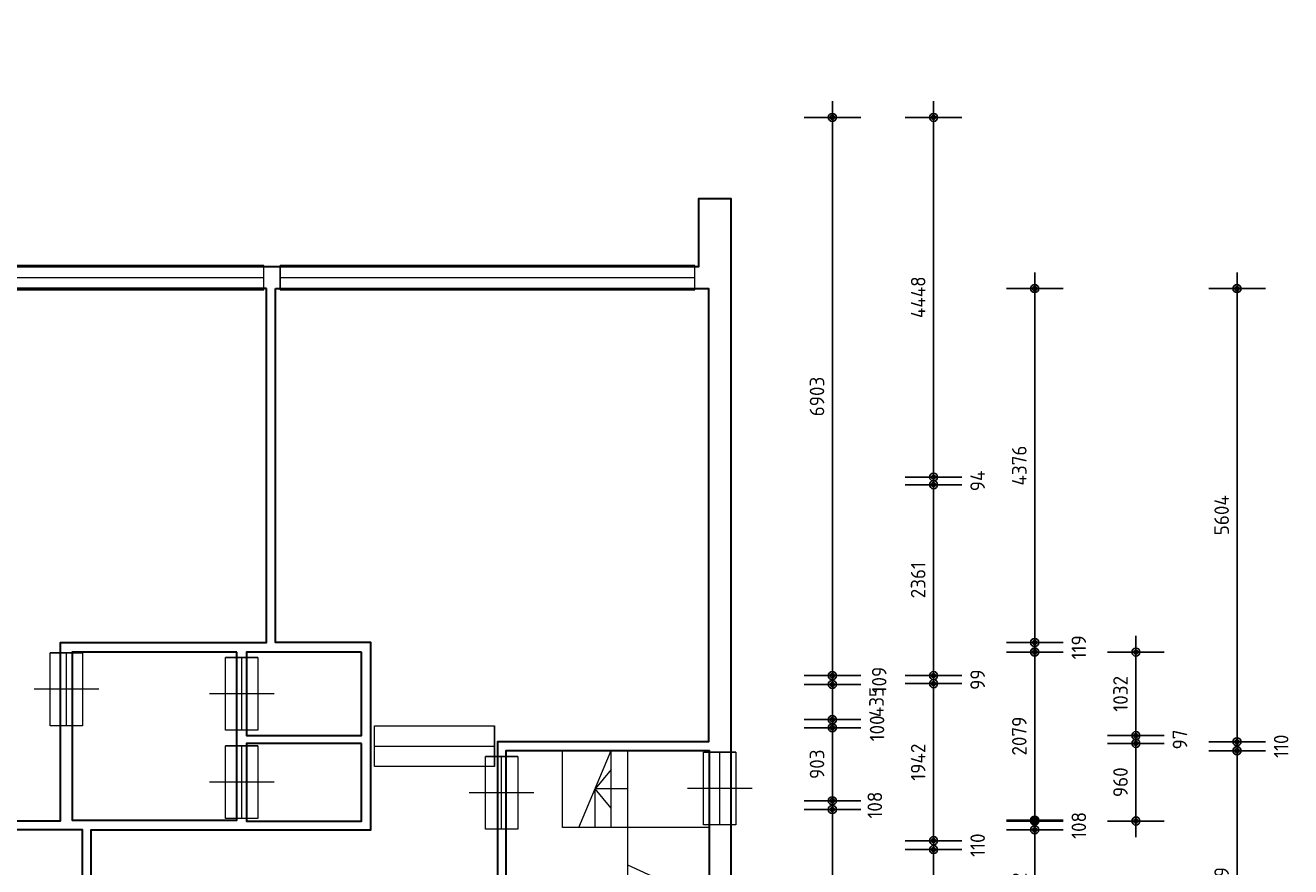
# Model space of a CAD drawing. Header units: millimetres. Extents: x 362177 to 5000048, y 157834 to 733119.
# Tile 129 of 152: x 711768 to 727403, y 638298 to 648702. Entities that reach past the tile are written whole.
import ezdxf

# ---------------------------------------------------------------- set-up
doc = ezdxf.new("R2010")
doc.units = ezdxf.units.MM
doc.linetypes.add('DGN Style 3', pattern=[17.340785, 12.386275, -4.95451])
doc.layers.get('DEFPOINTS').update_dxf_attribs({"color": 255})
doc.layers.add('A--M$1A-_F123-', color=1, linetype='Continuous')
doc.layers.add('A--T$1A-_F123-_0_18MM', color=1, linetype='Continuous')
for name, color, linetype, lineweight in [('schets', 1, 'Continuous', 0), ('X-L21_C_buitenwanden', 7, 'Continuous', 30), ('X-L24_C_trappen hellingen', 1, 'Continuous', 5), ('X-L28_C_eiland bouwlaag', 7, 'Continuous', 30), ('X-L31_C_buitenwandopening', 1, 'Continuous', 5), ('X-L32_C_binnenwandopeningen', 3, 'Continuous', 5)]:
    doc.layers.add(name, color=color, linetype=linetype, lineweight=lineweight)
doc.styles.add('ALFA-0_18', font='iso3098.shx', dxfattribs={"height": 180})
doc.dimstyles.new('ALFA-0_18', dxfattribs={"dimscale": 100, "dimtxt": 0.18, "dimasz": 1, "dimexe": 1.25, "dimexo": 0.625, "dimgap": 1, "dimtad": 1, "dimdec": 0, "dimzin": 0, "dimdsep": 46, "dimtxsty": 'ALFA-0_18', "dimblk": 'diminfradot', "dimblk1": 'diminfradot', "dimblk2": 'diminfradot', "dimsah": 1, "dimcen": 2.5, "dimse1": 1, "dimse2": 1, "dimclrd": 141, "dimclrt": 1, "dimadec": 0, "dimazin": 0, "dimtfac": 1, "dimtmove": 2, "dimatfit": 3, "dimldrblk": 'diminfrapyl', "dimfxl": 1, "dimtolj": 1, "dimtzin": 0, "dimarcsym": 0})

# ---------------------------------------------------------------- blocks, each defined once
blk = doc.blocks.new('204_21')
blk.add_lwpolyline([(0, 0.29), (10, 0.29), (10, -0.29), (0, -0.29)], close=True)
at = {"layer": 'schets', "color": 1, "linetype": 'Continuous', "lineweight": 0}
for p, q in [((0, -0.29), (0, 0.29)), ((0, 0), (10, 0)), ((10, -0.29), (10, 0.29))]:
    blk.add_line(p, q, dxfattribs=at)
blk = doc.blocks.new('204_20')
blk.add_lwpolyline([(0, 0.293), (10, 0.293), (10, -0.293), (0, -0.293)], close=True)
at = {"layer": 'schets', "color": 1, "linetype": 'Continuous', "lineweight": 0}
for p, q in [((0, -0.293), (0, 0.293)), ((0, 0), (10, 0)), ((10, -0.293), (10, 0.293))]:
    blk.add_line(p, q, dxfattribs=at)
blk = doc.blocks.new('202')
at = {"linetype": 'Continuous', "lineweight": 0}
for p, q in [((4.5, 0), (4.5, 4)), ((0, -2), (0, 2)), ((9, -2), (9, 2)), ((0, 0), (9, 0)), ((4.5, -4), (4.5, 0))]:
    blk.add_line(p, q, dxfattribs=at)
blk.add_lwpolyline([(0, 2), (9, 2), (9, -2), (0, -2)], close=True)
blk = doc.blocks.new('diminfradot')
at = {"color": 0}
for p, q in [((0, -3.5), (0, 3.5)), ((-2, 0), (2, 0))]:
    blk.add_line(p, q, dxfattribs=at)
for radius in [0.5, 0.25]:
    blk.add_circle((0, 0), radius, dxfattribs=at)
blk = doc.blocks.new('*D939')
at = {"layer": 'A--M$1A-_F123-', "color": 141, "lineweight": -2, "transparency": 16777216}
for p, q in [((717502, 624810), (717402, 624810)), ((717602, 624810), (717707, 624810)), ((717807, 624810), (717907, 624810))]:
    blk.add_line(p, q, dxfattribs=at)
at = {"layer": 'DEFPOINTS', "color": 0, "transparency": 16777216}
for p in [(717602, 639842), (717707, 639732), (717707, 624810)]:
    blk.add_point(p, dxfattribs=at)
at = {"layer": 'A--M$1A-_F123-', "color": 141, "lineweight": -2, "transparency": 16777216, "xscale": 100, "yscale": 100, "zscale": 100}
blk.add_blockref('diminfradot', (717602, 624810), dxfattribs=at)
at = {"layer": 'A--M$1A-_F123-', "color": 141, "lineweight": -2, "transparency": 16777216, "xscale": 100, "yscale": 100, "zscale": 100, "rotation": 180}
blk.add_blockref('diminfradot', (717707, 624810), dxfattribs=at)
at = {"layer": 'A--M$1A-_F123-', "color": 1, "transparency": 16777216, "insert": (717654.5, 624265), "char_height": 180, "attachment_point": 5, "style": 'ALFA-0_18'}
blk.add_mtext('\\A1;105', dxfattribs=at)
blk = doc.blocks.new('diminfrapyl')
at = {"color": 0}
blk.add_solid([(0, 0), (-4, 0.7), (-4, -0.7)], dxfattribs=at)
blk = doc.blocks.new('*D940')
at = {"layer": 'A--M$1A-_F123-', "color": 141, "lineweight": -2, "transparency": 16777216}
blk.add_line((717807, 624810), (720120, 624810), dxfattribs=at)
at = {"layer": 'DEFPOINTS', "color": 0, "transparency": 16777216}
for p in [(717707, 639732), (720220, 639732), (720220, 624810)]:
    blk.add_point(p, dxfattribs=at)
at = {"layer": 'A--M$1A-_F123-', "color": 141, "lineweight": -2, "transparency": 16777216, "xscale": 100, "yscale": 100, "zscale": 100, "rotation": 180}
blk.add_blockref('diminfradot', (717707, 624810), dxfattribs=at)
at = {"layer": 'A--M$1A-_F123-', "color": 141, "lineweight": -2, "transparency": 16777216, "xscale": 100, "yscale": 100, "zscale": 100}
blk.add_blockref('diminfradot', (720220, 624810), dxfattribs=at)
at = {"layer": 'A--M$1A-_F123-', "color": 1, "transparency": 16777216, "insert": (718963.5, 625000), "char_height": 180, "attachment_point": 5, "style": 'ALFA-0_18'}
blk.add_mtext('\\A1;2513', dxfattribs=at)
blk = doc.blocks.new('*D1088')
at = {"layer": 'A--T$1A-_F123-_0_18MM', "color": 141, "lineweight": -2, "transparency": 16777216}
blk.add_line((721740, 636815), (721740, 638905), dxfattribs=at)
at = {"layer": 'DEFPOINTS', "color": 0, "transparency": 16777216}
for p in [(672329, 639005), (721740, 639005), (669069, 636715)]:
    blk.add_point(p, dxfattribs=at)
at = {"layer": 'A--T$1A-_F123-_0_18MM', "color": 141, "lineweight": -2, "transparency": 16777216, "xscale": 100, "yscale": 100, "zscale": 100}
for p, rotation in [((721740, 639005), 90), ((721740, 636715), 270)]:
    blk.add_blockref('diminfradot', p, dxfattribs=dict(at, rotation=rotation))
at = {"layer": 'A--T$1A-_F123-_0_18MM', "color": 1, "transparency": 16777216, "insert": (721550, 637860), "char_height": 180, "attachment_point": 5, "rotation": 90, "style": 'ALFA-0_18'}
blk.add_mtext('\\A1;2290', dxfattribs=at)
blk = doc.blocks.new('*D1089')
at = {"layer": 'A--T$1A-_F123-_0_18MM', "color": 141, "lineweight": -2, "transparency": 16777216}
for p, q in [((721740, 639213), (721740, 639313)), ((721740, 639005), (721740, 639113)), ((721740, 638905), (721740, 638805))]:
    blk.add_line(p, q, dxfattribs=at)
at = {"layer": 'DEFPOINTS', "color": 0, "transparency": 16777216}
for p in [(672439, 639113), (721740, 639113), (672329, 639005)]:
    blk.add_point(p, dxfattribs=at)
at = {"layer": 'A--T$1A-_F123-_0_18MM', "color": 141, "lineweight": -2, "transparency": 16777216, "xscale": 100, "yscale": 100, "zscale": 100}
for p, rotation in [((721740, 639113), 270), ((721740, 639005), 90)]:
    blk.add_blockref('diminfradot', p, dxfattribs=dict(at, rotation=rotation))
at = {"layer": 'A--T$1A-_F123-_0_18MM', "color": 1, "transparency": 16777216, "insert": (722264.4456, 639059), "char_height": 180, "attachment_point": 5, "rotation": 90, "style": 'ALFA-0_18'}
blk.add_mtext('\\A1;108', dxfattribs=at)
blk = doc.blocks.new('*D1090')
at = {"layer": 'A--T$1A-_F123-_0_18MM', "color": 141, "lineweight": -2, "transparency": 16777216}
blk.add_line((721740, 639213), (721740, 639916), dxfattribs=at)
at = {"layer": 'DEFPOINTS', "color": 0, "transparency": 16777216}
for p in [(672841, 640016), (721740, 640016), (672439, 639113)]:
    blk.add_point(p, dxfattribs=at)
at = {"layer": 'A--T$1A-_F123-_0_18MM', "color": 141, "lineweight": -2, "transparency": 16777216, "xscale": 100, "yscale": 100, "zscale": 100}
for p, rotation in [((721740, 640016), 90), ((721740, 639113), 270)]:
    blk.add_blockref('diminfradot', p, dxfattribs=dict(at, rotation=rotation))
at = {"layer": 'A--T$1A-_F123-_0_18MM', "color": 1, "transparency": 16777216, "insert": (721550, 639564.5), "char_height": 180, "attachment_point": 5, "rotation": 90, "style": 'ALFA-0_18'}
blk.add_mtext('\\A1;903', dxfattribs=at)
blk = doc.blocks.new('*D1091')
at = {"layer": 'A--T$1A-_F123-_0_18MM', "color": 141, "lineweight": -2, "transparency": 16777216}
for p, q in [((721740, 640216), (721740, 640316)), ((721740, 640016), (721740, 640116)), ((721740, 639916), (721740, 639816))]:
    blk.add_line(p, q, dxfattribs=at)
at = {"layer": 'DEFPOINTS', "color": 0, "transparency": 16777216}
for p in [(672740, 640116), (672841, 640016), (721740, 640116)]:
    blk.add_point(p, dxfattribs=at)
at = {"layer": 'A--T$1A-_F123-_0_18MM', "color": 141, "lineweight": -2, "transparency": 16777216, "xscale": 100, "yscale": 100, "zscale": 100}
for p, rotation in [((721740, 640116), 270), ((721740, 640016), 90)]:
    blk.add_blockref('diminfradot', p, dxfattribs=dict(at, rotation=rotation))
at = {"layer": 'A--T$1A-_F123-_0_18MM', "color": 1, "transparency": 16777216, "insert": (722292, 640008), "char_height": 180, "attachment_point": 5, "rotation": 90, "style": 'ALFA-0_18'}
blk.add_mtext('\\A1;100', dxfattribs=at)
blk = doc.blocks.new('*D1092')
at = {"layer": 'A--T$1A-_F123-_0_18MM', "color": 141, "lineweight": -2, "transparency": 16777216}
blk.add_line((721740, 640216), (721740, 640451), dxfattribs=at)
at = {"layer": 'DEFPOINTS', "color": 0, "transparency": 16777216}
for p in [(672439, 640551), (721740, 640551), (672740, 640116)]:
    blk.add_point(p, dxfattribs=at)
at = {"layer": 'A--T$1A-_F123-_0_18MM', "color": 141, "lineweight": -2, "transparency": 16777216, "xscale": 100, "yscale": 100, "zscale": 100}
for p, rotation in [((721740, 640551), 90), ((721740, 640116), 270)]:
    blk.add_blockref('diminfradot', p, dxfattribs=dict(at, rotation=rotation))
at = {"layer": 'A--T$1A-_F123-_0_18MM', "color": 1, "transparency": 16777216, "insert": (722285, 640333.5), "char_height": 180, "attachment_point": 5, "rotation": 90, "style": 'ALFA-0_18'}
blk.add_mtext('\\A1;435', dxfattribs=at)
blk = doc.blocks.new('*D1093')
at = {"layer": 'A--T$1A-_F123-_0_18MM', "color": 141, "lineweight": -2, "transparency": 16777216}
for p, q in [((721740, 640760), (721740, 640860)), ((721740, 640551), (721740, 640660)), ((721740, 640451), (721740, 640351))]:
    blk.add_line(p, q, dxfattribs=at)
at = {"layer": 'DEFPOINTS', "color": 0, "transparency": 16777216}
for p in [(672437, 640660), (721740, 640660), (672439, 640551)]:
    blk.add_point(p, dxfattribs=at)
at = {"layer": 'A--T$1A-_F123-_0_18MM', "color": 141, "lineweight": -2, "transparency": 16777216, "xscale": 100, "yscale": 100, "zscale": 100}
for p, rotation in [((721740, 640660), 270), ((721740, 640551), 90)]:
    blk.add_blockref('diminfradot', p, dxfattribs=dict(at, rotation=rotation))
at = {"layer": 'A--T$1A-_F123-_0_18MM', "color": 1, "transparency": 16777216, "insert": (722319, 640605), "char_height": 180, "attachment_point": 5, "rotation": 90, "style": 'ALFA-0_18'}
blk.add_mtext('\\A1;109', dxfattribs=at)
blk = doc.blocks.new('*D1094')
at = {"layer": 'A--T$1A-_F123-_0_18MM', "color": 141, "lineweight": -2, "transparency": 16777216}
blk.add_line((721740, 640760), (721740, 647463), dxfattribs=at)
at = {"layer": 'DEFPOINTS', "color": 0, "transparency": 16777216}
for p in [(672437, 647563), (721740, 647563), (672437, 640660)]:
    blk.add_point(p, dxfattribs=at)
at = {"layer": 'A--T$1A-_F123-_0_18MM', "color": 141, "lineweight": -2, "transparency": 16777216, "xscale": 100, "yscale": 100, "zscale": 100}
for p, rotation in [((721740, 647563), 90), ((721740, 640660), 270)]:
    blk.add_blockref('diminfradot', p, dxfattribs=dict(at, rotation=rotation))
at = {"layer": 'A--T$1A-_F123-_0_18MM', "color": 1, "transparency": 16777216, "insert": (721550, 644111.5), "char_height": 180, "attachment_point": 5, "rotation": 90, "style": 'ALFA-0_18'}
blk.add_mtext('\\A1;6903', dxfattribs=at)
blk = doc.blocks.new('*D1148')
at = {"layer": 'A--T$1A-_F123-_0_18MM', "color": 141, "lineweight": -2, "transparency": 16777216}
blk.add_line((722990, 647463), (722990, 643215), dxfattribs=at)
at = {"layer": 'DEFPOINTS', "color": 0, "transparency": 16777216}
for p in [(678722, 647563), (677466, 643115), (722990, 643115)]:
    blk.add_point(p, dxfattribs=at)
at = {"layer": 'A--T$1A-_F123-_0_18MM', "color": 141, "lineweight": -2, "transparency": 16777216, "xscale": 100, "yscale": 100, "zscale": 100}
for p, rotation in [((722990, 647563), 90), ((722990, 643115), 270)]:
    blk.add_blockref('diminfradot', p, dxfattribs=dict(at, rotation=rotation))
at = {"layer": 'A--T$1A-_F123-_0_18MM', "color": 1, "transparency": 16777216, "insert": (722800, 645339), "char_height": 180, "attachment_point": 5, "rotation": 90, "style": 'ALFA-0_18'}
blk.add_mtext('\\A1;4448', dxfattribs=at)
blk = doc.blocks.new('*D1149')
at = {"layer": 'A--T$1A-_F123-_0_18MM', "color": 141, "lineweight": -2, "transparency": 16777216}
for p, q in [((722990, 643215), (722990, 643315)), ((722990, 643115), (722990, 643021)), ((722990, 642921), (722990, 642821))]:
    blk.add_line(p, q, dxfattribs=at)
at = {"layer": 'DEFPOINTS', "color": 0, "transparency": 16777216}
for p in [(677466, 643115), (677466, 643021), (722990, 643021)]:
    blk.add_point(p, dxfattribs=at)
at = {"layer": 'A--T$1A-_F123-_0_18MM', "color": 141, "lineweight": -2, "transparency": 16777216, "xscale": 100, "yscale": 100, "zscale": 100}
for p, rotation in [((722990, 643115), 270), ((722990, 643021), 90)]:
    blk.add_blockref('diminfradot', p, dxfattribs=dict(at, rotation=rotation))
at = {"layer": 'A--T$1A-_F123-_0_18MM', "color": 1, "transparency": 16777216, "insert": (723535, 643068), "char_height": 180, "attachment_point": 5, "rotation": 90, "style": 'ALFA-0_18'}
blk.add_mtext('\\A1;94', dxfattribs=at)
blk = doc.blocks.new('*D1150')
at = {"layer": 'A--T$1A-_F123-_0_18MM', "color": 141, "lineweight": -2, "transparency": 16777216}
blk.add_line((722990, 642921), (722990, 640760), dxfattribs=at)
at = {"layer": 'DEFPOINTS', "color": 0, "transparency": 16777216}
for p in [(677466, 643021), (677472, 640660), (722990, 640660)]:
    blk.add_point(p, dxfattribs=at)
at = {"layer": 'A--T$1A-_F123-_0_18MM', "color": 141, "lineweight": -2, "transparency": 16777216, "xscale": 100, "yscale": 100, "zscale": 100}
for p, rotation in [((722990, 643021), 90), ((722990, 640660), 270)]:
    blk.add_blockref('diminfradot', p, dxfattribs=dict(at, rotation=rotation))
at = {"layer": 'A--T$1A-_F123-_0_18MM', "color": 1, "transparency": 16777216, "insert": (722800, 641840.5), "char_height": 180, "attachment_point": 5, "rotation": 90, "style": 'ALFA-0_18'}
blk.add_mtext('\\A1;2361', dxfattribs=at)
blk = doc.blocks.new('*D1151')
at = {"layer": 'A--T$1A-_F123-_0_18MM', "color": 141, "lineweight": -2, "transparency": 16777216}
for p, q in [((722990, 640760), (722990, 640860)), ((722990, 640660), (722990, 640561)), ((722990, 640461), (722990, 640361))]:
    blk.add_line(p, q, dxfattribs=at)
at = {"layer": 'DEFPOINTS', "color": 0, "transparency": 16777216}
for p in [(677472, 640660), (677480, 640561), (722990, 640561)]:
    blk.add_point(p, dxfattribs=at)
at = {"layer": 'A--T$1A-_F123-_0_18MM', "color": 141, "lineweight": -2, "transparency": 16777216, "xscale": 100, "yscale": 100, "zscale": 100}
for p, rotation in [((722990, 640660), 270), ((722990, 640561), 90)]:
    blk.add_blockref('diminfradot', p, dxfattribs=dict(at, rotation=rotation))
at = {"layer": 'A--T$1A-_F123-_0_18MM', "color": 1, "transparency": 16777216, "insert": (723535, 640610.5), "char_height": 180, "attachment_point": 5, "rotation": 90, "style": 'ALFA-0_18'}
blk.add_mtext('\\A1;99', dxfattribs=at)
blk = doc.blocks.new('*D1152')
at = {"layer": 'A--T$1A-_F123-_0_18MM', "color": 141, "lineweight": -2, "transparency": 16777216}
blk.add_line((722990, 640461), (722990, 638719), dxfattribs=at)
at = {"layer": 'DEFPOINTS', "color": 0, "transparency": 16777216}
for p in [(677480, 640561), (678651, 638619), (722990, 638619)]:
    blk.add_point(p, dxfattribs=at)
at = {"layer": 'A--T$1A-_F123-_0_18MM', "color": 141, "lineweight": -2, "transparency": 16777216, "xscale": 100, "yscale": 100, "zscale": 100}
for p, rotation in [((722990, 640561), 90), ((722990, 638619), 270)]:
    blk.add_blockref('diminfradot', p, dxfattribs=dict(at, rotation=rotation))
at = {"layer": 'A--T$1A-_F123-_0_18MM', "color": 1, "transparency": 16777216, "insert": (722800, 639590), "char_height": 180, "attachment_point": 5, "rotation": 90, "style": 'ALFA-0_18'}
blk.add_mtext('\\A1;1942', dxfattribs=at)
blk = doc.blocks.new('*D1153')
at = {"layer": 'A--T$1A-_F123-_0_18MM', "color": 141, "lineweight": -2, "transparency": 16777216}
for p, q in [((722990, 638719), (722990, 638819)), ((722990, 638619), (722990, 638509)), ((722990, 638409), (722990, 638309))]:
    blk.add_line(p, q, dxfattribs=at)
at = {"layer": 'DEFPOINTS', "color": 0, "transparency": 16777216}
for p in [(678651, 638619), (675775, 638509), (722990, 638509)]:
    blk.add_point(p, dxfattribs=at)
at = {"layer": 'A--T$1A-_F123-_0_18MM', "color": 141, "lineweight": -2, "transparency": 16777216, "xscale": 100, "yscale": 100, "zscale": 100}
for p, rotation in [((722990, 638619), 270), ((722990, 638509), 90)]:
    blk.add_blockref('diminfradot', p, dxfattribs=dict(at, rotation=rotation))
at = {"layer": 'A--T$1A-_F123-_0_18MM', "color": 1, "transparency": 16777216, "insert": (723535, 638564), "char_height": 180, "attachment_point": 5, "rotation": 90, "style": 'ALFA-0_18'}
blk.add_mtext('\\A1;110', dxfattribs=at)
blk = doc.blocks.new('*D1154')
at = {"layer": 'A--T$1A-_F123-_0_18MM', "color": 141, "lineweight": -2, "transparency": 16777216}
blk.add_line((722990, 638409), (722990, 637317), dxfattribs=at)
at = {"layer": 'DEFPOINTS', "color": 0, "transparency": 16777216}
for p in [(675775, 638509), (675770, 637217), (722990, 637217)]:
    blk.add_point(p, dxfattribs=at)
at = {"layer": 'A--T$1A-_F123-_0_18MM', "color": 141, "lineweight": -2, "transparency": 16777216, "xscale": 100, "yscale": 100, "zscale": 100}
for p, rotation in [((722990, 638509), 90), ((722990, 637217), 270)]:
    blk.add_blockref('diminfradot', p, dxfattribs=dict(at, rotation=rotation))
at = {"layer": 'A--T$1A-_F123-_0_18MM', "color": 1, "transparency": 16777216, "insert": (722800, 637863), "char_height": 180, "attachment_point": 5, "rotation": 90, "style": 'ALFA-0_18'}
blk.add_mtext('\\A1;1292', dxfattribs=at)
blk = doc.blocks.new('*D1161')
at = {"layer": 'A--T$1A-_F123-_0_18MM', "color": 141, "lineweight": -2, "transparency": 16777216}
blk.add_line((724240, 637352), (724240, 638654), dxfattribs=at)
at = {"layer": 'DEFPOINTS', "color": 0, "transparency": 16777216}
for p in [(716035, 638754), (724240, 638754), (716035, 637252)]:
    blk.add_point(p, dxfattribs=at)
at = {"layer": 'A--T$1A-_F123-_0_18MM', "color": 141, "lineweight": -2, "transparency": 16777216, "xscale": 100, "yscale": 100, "zscale": 100}
for p, rotation in [((724240, 638754), 90), ((724240, 637252), 270)]:
    blk.add_blockref('diminfradot', p, dxfattribs=dict(at, rotation=rotation))
at = {"layer": 'A--T$1A-_F123-_0_18MM', "color": 1, "transparency": 16777216, "insert": (724050, 638003), "char_height": 180, "attachment_point": 5, "rotation": 90, "style": 'ALFA-0_18'}
blk.add_mtext('\\A1;1502', dxfattribs=at)
blk = doc.blocks.new('*D1162')
at = {"layer": 'A--T$1A-_F123-_0_18MM', "color": 141, "lineweight": -2, "transparency": 16777216}
for p, q in [((724240, 638962), (724240, 639062)), ((724240, 638754), (724240, 638862)), ((724240, 638654), (724240, 638554))]:
    blk.add_line(p, q, dxfattribs=at)
at = {"layer": 'DEFPOINTS', "color": 0, "transparency": 16777216}
for p in [(715920, 638862), (716035, 638754), (724240, 638862)]:
    blk.add_point(p, dxfattribs=at)
at = {"layer": 'A--T$1A-_F123-_0_18MM', "color": 141, "lineweight": -2, "transparency": 16777216, "xscale": 100, "yscale": 100, "zscale": 100}
for p, rotation in [((724240, 638862), 270), ((724240, 638754), 90)]:
    blk.add_blockref('diminfradot', p, dxfattribs=dict(at, rotation=rotation))
at = {"layer": 'A--T$1A-_F123-_0_18MM', "color": 1, "transparency": 16777216, "insert": (724785, 638808), "char_height": 180, "attachment_point": 5, "rotation": 90, "style": 'ALFA-0_18'}
blk.add_mtext('\\A1;108', dxfattribs=at)
blk = doc.blocks.new('*D1163')
at = {"layer": 'A--T$1A-_F123-_0_18MM', "color": 141, "lineweight": -2, "transparency": 16777216}
blk.add_line((725490, 638962), (725490, 639722), dxfattribs=at)
at = {"layer": 'DEFPOINTS', "color": 0, "transparency": 16777216}
for p in [(715920, 639822), (725490, 639822), (715920, 638862)]:
    blk.add_point(p, dxfattribs=at)
at = {"layer": 'A--T$1A-_F123-_0_18MM', "color": 141, "lineweight": -2, "transparency": 16777216, "xscale": 100, "yscale": 100, "zscale": 100}
for p, rotation in [((725490, 639822), 90), ((725490, 638862), 270)]:
    blk.add_blockref('diminfradot', p, dxfattribs=dict(at, rotation=rotation))
at = {"layer": 'A--T$1A-_F123-_0_18MM', "color": 1, "transparency": 16777216, "insert": (725300, 639342), "char_height": 180, "attachment_point": 5, "rotation": 90, "style": 'ALFA-0_18'}
blk.add_mtext('\\A1;960', dxfattribs=at)
blk = doc.blocks.new('*D1164')
at = {"layer": 'A--T$1A-_F123-_0_18MM', "color": 141, "lineweight": -2, "transparency": 16777216}
for p, q in [((725490, 640019), (725490, 640119)), ((725490, 639822), (725490, 639919)), ((725490, 639722), (725490, 639622))]:
    blk.add_line(p, q, dxfattribs=at)
at = {"layer": 'DEFPOINTS', "color": 0, "transparency": 16777216}
for p in [(715920, 639919), (715920, 639822), (725490, 639919)]:
    blk.add_point(p, dxfattribs=at)
at = {"layer": 'A--T$1A-_F123-_0_18MM', "color": 141, "lineweight": -2, "transparency": 16777216, "xscale": 100, "yscale": 100, "zscale": 100}
for p, rotation in [((725490, 639919), 270), ((725490, 639822), 90)]:
    blk.add_blockref('diminfradot', p, dxfattribs=dict(at, rotation=rotation))
at = {"layer": 'A--T$1A-_F123-_0_18MM', "color": 1, "transparency": 16777216, "insert": (726035, 639870.5), "char_height": 180, "attachment_point": 5, "rotation": 90, "style": 'ALFA-0_18'}
blk.add_mtext('\\A1;97', dxfattribs=at)
blk = doc.blocks.new('*D1165')
at = {"layer": 'A--T$1A-_F123-_0_18MM', "color": 141, "lineweight": -2, "transparency": 16777216}
blk.add_line((725490, 640019), (725490, 640851), dxfattribs=at)
at = {"layer": 'DEFPOINTS', "color": 0, "transparency": 16777216}
for p in [(715920, 640951), (725490, 640951), (715920, 639919)]:
    blk.add_point(p, dxfattribs=at)
at = {"layer": 'A--T$1A-_F123-_0_18MM', "color": 141, "lineweight": -2, "transparency": 16777216, "xscale": 100, "yscale": 100, "zscale": 100}
for p, rotation in [((725490, 640951), 90), ((725490, 639919), 270)]:
    blk.add_blockref('diminfradot', p, dxfattribs=dict(at, rotation=rotation))
at = {"layer": 'A--T$1A-_F123-_0_18MM', "color": 1, "transparency": 16777216, "insert": (725300, 640435), "char_height": 180, "attachment_point": 5, "rotation": 90, "style": 'ALFA-0_18'}
blk.add_mtext('\\A1;1032', dxfattribs=at)
blk = doc.blocks.new('*D1166')
at = {"layer": 'A--T$1A-_F123-_0_18MM', "color": 141, "lineweight": -2, "transparency": 16777216}
for p, q in [((724240, 641170), (724240, 641270)), ((724240, 640951), (724240, 641070)), ((724240, 640851), (724240, 640751))]:
    blk.add_line(p, q, dxfattribs=at)
at = {"layer": 'DEFPOINTS', "color": 0, "transparency": 16777216}
for p in [(716035, 641070), (724240, 641070), (715920, 640951)]:
    blk.add_point(p, dxfattribs=at)
at = {"layer": 'A--T$1A-_F123-_0_18MM', "color": 141, "lineweight": -2, "transparency": 16777216, "xscale": 100, "yscale": 100, "zscale": 100}
for p, rotation in [((724240, 641070), 270), ((724240, 640951), 90)]:
    blk.add_blockref('diminfradot', p, dxfattribs=dict(at, rotation=rotation))
at = {"layer": 'A--T$1A-_F123-_0_18MM', "color": 1, "transparency": 16777216, "insert": (724785, 641010.5), "char_height": 180, "attachment_point": 5, "rotation": 90, "style": 'ALFA-0_18'}
blk.add_mtext('\\A1;119', dxfattribs=at)
blk = doc.blocks.new('*D1167')
at = {"layer": 'A--T$1A-_F123-_0_18MM', "color": 141, "lineweight": -2, "transparency": 16777216}
blk.add_line((724240, 641170), (724240, 645346), dxfattribs=at)
at = {"layer": 'DEFPOINTS', "color": 0, "transparency": 16777216}
for p in [(714857, 645446), (724240, 645446), (716035, 641070)]:
    blk.add_point(p, dxfattribs=at)
at = {"layer": 'A--T$1A-_F123-_0_18MM', "color": 141, "lineweight": -2, "transparency": 16777216, "xscale": 100, "yscale": 100, "zscale": 100}
for p, rotation in [((724240, 645446), 90), ((724240, 641070), 270)]:
    blk.add_blockref('diminfradot', p, dxfattribs=dict(at, rotation=rotation))
at = {"layer": 'A--T$1A-_F123-_0_18MM', "color": 1, "transparency": 16777216, "insert": (724050, 643258), "char_height": 180, "attachment_point": 5, "rotation": 90, "style": 'ALFA-0_18'}
blk.add_mtext('\\A1;4376', dxfattribs=at)
blk = doc.blocks.new('*D1169')
at = {"layer": 'A--T$1A-_F123-_0_18MM', "color": 141, "lineweight": -2, "transparency": 16777216}
blk.add_line((724240, 638973), (724240, 640852), dxfattribs=at)
at = {"layer": 'DEFPOINTS', "color": 0, "transparency": 16777216}
for p in [(712348, 640952), (724240, 640952), (712348, 638873)]:
    blk.add_point(p, dxfattribs=at)
at = {"layer": 'A--T$1A-_F123-_0_18MM', "color": 141, "lineweight": -2, "transparency": 16777216, "xscale": 100, "yscale": 100, "zscale": 100}
for p, rotation in [((724240, 640952), 90), ((724240, 638873), 270)]:
    blk.add_blockref('diminfradot', p, dxfattribs=dict(at, rotation=rotation))
at = {"layer": 'A--T$1A-_F123-_0_18MM', "color": 1, "transparency": 16777216, "insert": (724050, 639912.5), "char_height": 180, "attachment_point": 5, "rotation": 90, "style": 'ALFA-0_18'}
blk.add_mtext('\\A1;2079', dxfattribs=at)
blk = doc.blocks.new('*D1172')
at = {"layer": 'A--T$1A-_F123-_0_18MM', "color": 141, "lineweight": -2, "transparency": 16777216}
blk.add_line((726740, 636463), (726740, 639632), dxfattribs=at)
at = {"layer": 'DEFPOINTS', "color": 0, "transparency": 16777216}
for p in [(720220, 639732), (726740, 639732), (720220, 636363)]:
    blk.add_point(p, dxfattribs=at)
at = {"layer": 'A--T$1A-_F123-_0_18MM', "color": 141, "lineweight": -2, "transparency": 16777216, "xscale": 100, "yscale": 100, "zscale": 100}
for p, rotation in [((726740, 639732), 90), ((726740, 636363), 270)]:
    blk.add_blockref('diminfradot', p, dxfattribs=dict(at, rotation=rotation))
at = {"layer": 'A--T$1A-_F123-_0_18MM', "color": 1, "transparency": 16777216, "insert": (726550, 638047.5), "char_height": 180, "attachment_point": 5, "rotation": 90, "style": 'ALFA-0_18'}
blk.add_mtext('\\A1;3369', dxfattribs=at)
blk = doc.blocks.new('*D1173')
at = {"layer": 'A--T$1A-_F123-_0_18MM', "color": 141, "lineweight": -2, "transparency": 16777216}
for p, q in [((726740, 639942), (726740, 640042)), ((726740, 639732), (726740, 639842)), ((726740, 639632), (726740, 639532))]:
    blk.add_line(p, q, dxfattribs=at)
at = {"layer": 'DEFPOINTS', "color": 0, "transparency": 16777216}
for p in [(720208, 639842), (726740, 639842), (720220, 639732)]:
    blk.add_point(p, dxfattribs=at)
at = {"layer": 'A--T$1A-_F123-_0_18MM', "color": 141, "lineweight": -2, "transparency": 16777216, "xscale": 100, "yscale": 100, "zscale": 100}
for p, rotation in [((726740, 639842), 270), ((726740, 639732), 90)]:
    blk.add_blockref('diminfradot', p, dxfattribs=dict(at, rotation=rotation))
at = {"layer": 'A--T$1A-_F123-_0_18MM', "color": 1, "transparency": 16777216, "insert": (727285, 639787), "char_height": 180, "attachment_point": 5, "rotation": 90, "style": 'ALFA-0_18'}
blk.add_mtext('\\A1;110', dxfattribs=at)
blk = doc.blocks.new('*D1174')
at = {"layer": 'A--T$1A-_F123-_0_18MM', "color": 141, "lineweight": -2, "transparency": 16777216}
blk.add_line((726740, 639942), (726740, 645346), dxfattribs=at)
at = {"layer": 'DEFPOINTS', "color": 0, "transparency": 16777216}
for p in [(720208, 645446), (726740, 645446), (720208, 639842)]:
    blk.add_point(p, dxfattribs=at)
at = {"layer": 'A--T$1A-_F123-_0_18MM', "color": 141, "lineweight": -2, "transparency": 16777216, "xscale": 100, "yscale": 100, "zscale": 100}
for p, rotation in [((726740, 645446), 90), ((726740, 639842), 270)]:
    blk.add_blockref('diminfradot', p, dxfattribs=dict(at, rotation=rotation))
at = {"layer": 'A--T$1A-_F123-_0_18MM', "color": 1, "transparency": 16777216, "insert": (726550, 642644), "char_height": 180, "attachment_point": 5, "rotation": 90, "style": 'ALFA-0_18'}
blk.add_mtext('\\A1;5604', dxfattribs=at)
blk = doc.blocks.new('200_1')
blk.add_lwpolyline([(0, 1.69), (10, 1.69), (10, -1.69), (0, -1.69)], close=True)
at = {"layer": 'X-L32_C_binnenwandopeningen', "linetype": 'Continuous', "lineweight": 0}
for p, q in [((0, -1.69), (0, 1.69)), ((10, -1.69), (10, 1.69))]:
    blk.add_line(p, q, dxfattribs=at)
at = {"layer": 'X-L32_C_binnenwandopeningen', "linetype": 'DGN Style 3', "lineweight": 0}
blk.add_line((0, 0), (10, 0), dxfattribs=at)

msp = doc.modelspace()

# ---------------------------------------------------------------- linework, layer by layer
at = {"layer": 'X-L21_C_buitenwanden'}
msp.add_lwpolyline([(696807, 627272), (697253, 627272), (697253, 630916), (703747, 630916), (703747, 629471), (704186, 629471), (704186, 630297), (720087, 630297), (720087, 629471), (720490, 629471), (720490, 646558), (720490, 646558), (720490, 646558), (720087, 646558), (720087, 645716), (704186, 645716), (704186, 646558), (703747, 646558), (703747, 645063), (697253, 645063), (697253, 648702), (696807, 648702)], dxfattribs=at)
at = {"layer": 'X-L24_C_trappen hellingen'}
for p, q in [((718606, 638784), (719008, 639736)), ((719008, 638784), (719008, 639736)), ((719008, 639498), (718807, 639260)), ((718807, 638784), (718807, 639260)), ((719210, 639260), (718807, 639260)), ((719008, 639022), (718807, 639260)), ((719210, 638322), (720218, 637860))]:
    msp.add_line(p, q, dxfattribs=at)
at = {"layer": 'X-L24_C_trappen hellingen', "flags": 128}
for points in [[(719210, 638784), (718404, 638784), (718404, 639736), (719210, 639736)], [(719210, 637399), (720218, 637399), (720218, 638783), (719210, 638783)]]:
    msp.add_lwpolyline(points, close=True, dxfattribs=at)
at = {"layer": 'X-L28_C_eiland bouwlaag'}
for points in [[(714747, 645446), (709505, 645446), (709505, 641071), (710881, 641071), (710881, 640961), (710149, 640961), (710149, 638864), (712203, 638864), (712203, 641070), (714747, 641070)], [(714857, 645446), (720208, 645446), (720208, 639842), (717602, 639842), (717600, 636364), (717599, 636373), (717599, 636359), (716034, 636359), (716034, 636364), (716034, 636364), (716035, 636364), (716035, 637252), (712583, 637252), (712583, 638754), (716035, 638754), (716035, 641070), (714857, 641070)], [(714382, 640952), (712348, 640952), (712348, 638873), (714382, 638873)], [(715920, 640951), (714501, 640951), (714501, 639919), (715920, 639919)], [(715920, 639822), (714501, 639822), (714501, 638862), (715920, 638862)], [(720220, 636363), (720220, 639732), (717707, 639732), (717707, 636363)]]:
    msp.add_lwpolyline(points, close=True, dxfattribs=at)
msp.add_lwpolyline([(704149, 637623), (704149, 637257), (712473, 637257), (712473, 638754), (704149, 638754), (704149, 638523)], dxfattribs=at)

# ---------------------------------------------------------------- block references
at = {"layer": 'schets', "color": 252, "linetype": 'Continuous', "lineweight": 0, "xscale": 100, "yscale": 100, "zscale": 100, "rotation": 90}
msp.add_blockref('202', (720349, 638815), dxfattribs=at)
at = {"layer": 'X-L31_C_buitenwandopening', "linetype": 'Continuous', "lineweight": 0, "extrusion": (0, 0, -1)}
for name, p, xscale, yscale, zscale in [('204_21', (-714713, 645581), 516.6213422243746, 516.6213422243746, 516.6213422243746), ('204_20', (-720041, 645581), 512.5849833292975, 512.5849833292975, 512.5849833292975)]:
    msp.add_blockref(name, p, dxfattribs=dict(at, xscale=xscale, yscale=yscale, zscale=zscale))
at = {"layer": 'X-L32_C_binnenwandopeningen', "linetype": 'Continuous', "lineweight": 0, "xscale": 100, "yscale": 100, "zscale": 100, "rotation": 90}
for p in [(712276, 640041), (714442, 639985), (714442, 638892), (717652, 638761)]:
    msp.add_blockref('202', p, dxfattribs=at)
at = {"layer": 'X-L32_C_binnenwandopeningen', "linetype": 'DGN Style 3', "lineweight": 0, "xscale": 148.2165142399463, "yscale": 148.2165142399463, "zscale": 148.2165142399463}
msp.add_blockref('200_1', (716082, 639787), dxfattribs=at)

# ---------------------------------------------------------------- dimensions: what is measured, and where the dimension line sits
at = {"layer": 'A--M$1A-_F123-'}
for base, p1, p2, picture, middle in [((717707, 624810), (717602, 639842), (717707, 639732), '*D939', (717654.5, 624265)), ((720220, 624810), (717707, 639732), (720220, 639732), '*D940', (718963.5, 625000))]:
    dim = msp.add_linear_dim(base=base, p1=p1, p2=p2, dimstyle='ALFA-0_18', dxfattribs=at)
    dim.commit()
    dim.dimension.update_dxf_attribs({"geometry": picture, "text_midpoint": middle})
at = {"layer": 'A--T$1A-_F123-_0_18MM'}
for base, p1, p2, picture, middle in [((721740, 647563), (672437, 640660), (672437, 647563), '*D1094', (721550, 644111.5)), ((722990, 643115), (678722, 647563), (677466, 643115), '*D1148', (722800, 645339)), ((724240, 645446), (716035, 641070), (714857, 645446), '*D1167', (724050, 643258)), ((726740, 645446), (720208, 639842), (720208, 645446), '*D1174', (726550, 642644)), ((722990, 643021), (677466, 643115), (677466, 643021), '*D1149', (723535, 643068)), ((722990, 640660), (677466, 643021), (677472, 640660), '*D1150', (722800, 641840.5)), ((724240, 641070), (715920, 640951), (716035, 641070), '*D1166', (724785, 641010.5)), ((724240, 640952), (712348, 638873), (712348, 640952), '*D1169', (724050, 639912.5)), ((725490, 640951), (715920, 639919), (715920, 640951), '*D1165', (725300, 640435)), ((721740, 640551), (672740, 640116), (672439, 640551), '*D1092', (722285, 640333.5)), ((722990, 640561), (677472, 640660), (677480, 640561), '*D1151', (723535, 640610.5)), ((722990, 638619), (677480, 640561), (678651, 638619), '*D1152', (722800, 639590)), ((721740, 640016), (672439, 639113), (672841, 640016), '*D1090', (721550, 639564.5)), ((725490, 639919), (715920, 639822), (715920, 639919), '*D1164', (726035, 639870.5)), ((725490, 639822), (715920, 638862), (715920, 639822), '*D1163', (725300, 639342)), ((726740, 639842), (720220, 639732), (720208, 639842), '*D1173', (727285, 639787)), ((726740, 639732), (720220, 636363), (720220, 639732), '*D1172', (726550, 638047.5)), ((721740, 639005), (669069, 636715), (672329, 639005), '*D1088', (721550, 637860)), ((724240, 638862), (716035, 638754), (715920, 638862), '*D1162', (724785, 638808)), ((724240, 638754), (716035, 637252), (716035, 638754), '*D1161', (724050, 638003)), ((722990, 638509), (678651, 638619), (675775, 638509), '*D1153', (723535, 638564)), ((722990, 637217), (675775, 638509), (675770, 637217), '*D1154', (722800, 637863))]:
    dim = msp.add_linear_dim(base=base, p1=p1, p2=p2, angle=90, dimstyle='ALFA-0_18', dxfattribs=at)
    dim.commit()
    dim.dimension.update_dxf_attribs({"geometry": picture, "text_midpoint": middle})
for base, p1, p2, picture, middle in [((721740, 640660), (672439, 640551), (672437, 640660), '*D1093', (722319, 640605.5)), ((721740, 640116), (672841, 640016), (672740, 640116), '*D1091', (722291.7, 640008.2)), ((721740, 639113), (672329, 639005), (672439, 639113), '*D1089', (722264.4, 639059))]:
    dim = msp.add_linear_dim(base=base, p1=p1, p2=p2, angle=90, dimstyle='ALFA-0_18', dxfattribs=at)
    dim.commit()
    dim.dimension.update_dxf_attribs({"geometry": picture, "text_midpoint": middle, "dimtype": 160})

doc.saveas('drawing.dxf')
